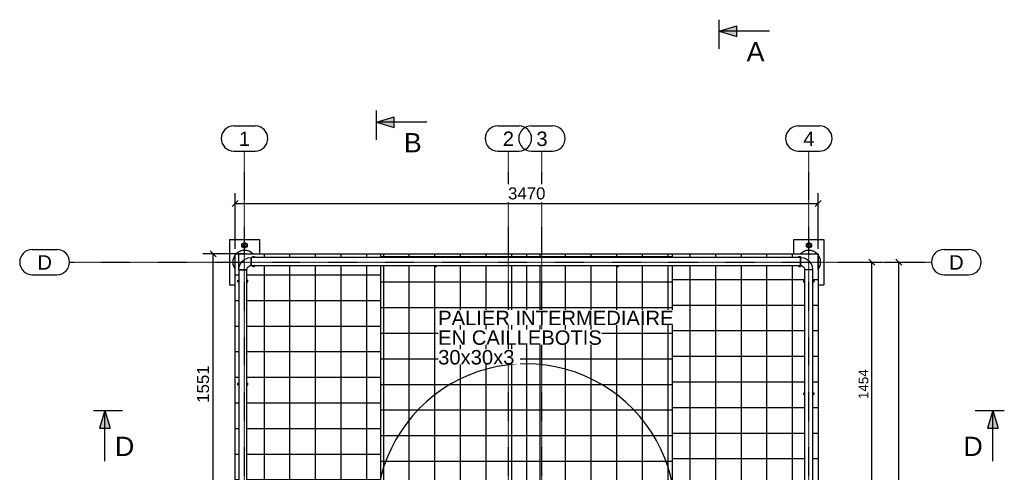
# Model space of a CAD drawing. Header units: millimetres. Extents: x 25 to 224619, y 20 to 11454.
# Tile 105 of 105: x 218649 to 224511, y 8759 to 11454. Entities that reach past the tile are written whole.
import ezdxf

# ---------------------------------------------------------------- set-up
doc = ezdxf.new("R2010")
doc.units = ezdxf.units.MM
doc.linetypes.add('DXK_LINE_DOT3', pattern=[5.9187, 2.979, -0.9799, 0.9799, -0.9799])
for name, color, linetype in [('ACIER_VISIBLE', 7, 'Continuous'), ('COTATIONS', 7, 'Continuous'), ('MAILLAGE', 7, 'Continuous'), ('OBJETS_GRAPHIQUES', 7, 'Continuous'), ('TEXTE', 7, 'Continuous')]:
    doc.layers.add(name, color=color, linetype=linetype)
doc.styles.add('Arial', font='arial.ttf', dxfattribs={"height": 0.2})
pattern_1 = [(0, (222204.39, 10044.73), (0, 152.4), []), (90, (222204.39, 10044.73), (-152.4, 9e-15), [])]
pattern_2 = [(0, (219953.56, 8562.93), (0, 152.4), []), (90, (219953.56, 8562.93), (-152.4, 9e-15), [])]
pattern_3 = [(0, (221121.04, 10044.73), (0, 152.4), []), (90, (221121.04, 10044.73), (-152.4, 9e-15), [])]
pattern_4 = [(0, (223402.71, 10059.73), (0, 152.4), []), (90, (223402.71, 10059.73), (-152.4, 9e-15), [])]

# ---------------------------------------------------------------- blocks, each defined once
blk = doc.blocks.new('GridLine-1649644-8021 - 1198')
at = {"layer": 'MAILLAGE', "color": 7, "linetype": 'Continuous'}
for p, q in [((221695.3, 10822), (221822.1, 10822)), ((221695.3, 10672), (221822.1, 10672))]:
    blk.add_line(p, q, dxfattribs=at)
at = {"layer": 'MAILLAGE', "color": 7, "linetype": 'DXK_LINE_DOT3'}
blk.add_line((221758.7, 1818.1), (221758.7, 10672), dxfattribs=at)
at = {"layer": 'MAILLAGE', "color": 7, "linetype": 'Continuous'}
for centre, start, end in [((221695.3, 10747), 90, 270), ((221822.1, 10747), 270, 90)]:
    blk.add_arc(centre, 75, start, end, dxfattribs=at)
at = {"layer": 'MAILLAGE', "color": 7, "linetype": 'Continuous', "style": 'Arial'}
blk.add_text('3', height=86, dxfattribs=at).set_placement((221725.3, 10702))
blk = doc.blocks.new('GridLine-1649644-8022 - 1198')
at = {"layer": 'MAILLAGE', "color": 7, "linetype": 'Continuous'}
for p, q in [((223284.4, 10822), (223411.1, 10822)), ((223284.4, 10672), (223411.1, 10672))]:
    blk.add_line(p, q, dxfattribs=at)
at = {"layer": 'MAILLAGE', "color": 7, "linetype": 'DXK_LINE_DOT3'}
blk.add_line((223347.7, 1818.1), (223347.7, 10672), dxfattribs=at)
at = {"layer": 'MAILLAGE', "color": 7, "linetype": 'Continuous'}
for centre, start, end in [((223284.4, 10747), 90, 270), ((223411.1, 10747), 270, 90)]:
    blk.add_arc(centre, 75, start, end, dxfattribs=at)
at = {"layer": 'MAILLAGE', "color": 7, "linetype": 'Continuous', "style": 'Arial'}
blk.add_text('4', height=86, dxfattribs=at).set_placement((223314.4, 10702))
blk = doc.blocks.new('GridLine-1649644-35263 - 1198')
at = {"layer": 'MAILLAGE', "color": 7, "linetype": 'Continuous'}
for p, q in [((218724.3, 10085.7), (218870.9, 10085.7)), ((224152.3, 10085.7), (224298.9, 10085.7)), ((218724.3, 9935.7), (218870.9, 9935.7)), ((224152.3, 9935.7), (224298.9, 9935.7))]:
    blk.add_line(p, q, dxfattribs=at)
at = {"layer": 'MAILLAGE', "color": 7, "linetype": 'DXK_LINE_DOT3'}
blk.add_line((218945.9, 10010.7), (224077.3, 10010.7), dxfattribs=at)
at = {"layer": 'MAILLAGE', "color": 7, "linetype": 'Continuous'}
for centre, start, end in [((218724.3, 10010.7), 90, 270), ((218870.9, 10010.7), 270, 90), ((224152.3, 10010.7), 90, 270), ((224298.9, 10010.7), 270, 90)]:
    blk.add_arc(centre, 75, start, end, dxfattribs=at)
at = {"layer": 'MAILLAGE', "color": 7, "linetype": 'Continuous', "style": 'Arial'}
for p in [(218754.3, 9965.7), (224182.3, 9965.7)]:
    blk.add_text('D', height=86, dxfattribs=at).set_placement(p)
blk = doc.blocks.new('GridLine-1649644-8019 - 1198')
at = {"layer": 'MAILLAGE', "color": 7, "linetype": 'Continuous'}
for p, q in [((219924.3, 10822), (220051.1, 10822)), ((219924.3, 10672), (220051.1, 10672))]:
    blk.add_line(p, q, dxfattribs=at)
at = {"layer": 'MAILLAGE', "color": 7, "linetype": 'DXK_LINE_DOT3'}
blk.add_line((219987.7, 1818.1), (219987.7, 10672), dxfattribs=at)
at = {"layer": 'MAILLAGE', "color": 7, "linetype": 'Continuous'}
for centre, start, end in [((219924.3, 10747), 90, 270), ((220051.1, 10747), 270, 90)]:
    blk.add_arc(centre, 75, start, end, dxfattribs=at)
at = {"layer": 'MAILLAGE', "color": 7, "linetype": 'Continuous', "style": 'Arial'}
blk.add_text('1', height=86, dxfattribs=at).set_placement((219954.3, 10702))
blk = doc.blocks.new('GridLine-1649644-8020 - 1198')
at = {"layer": 'MAILLAGE', "color": 7, "linetype": 'Continuous'}
for p, q in [((221495.3, 10822), (221622.1, 10822)), ((221495.3, 10672), (221622.1, 10672))]:
    blk.add_line(p, q, dxfattribs=at)
at = {"layer": 'MAILLAGE', "color": 7, "linetype": 'DXK_LINE_DOT3'}
blk.add_line((221558.7, 1818.1), (221558.7, 10672), dxfattribs=at)
at = {"layer": 'MAILLAGE', "color": 7, "linetype": 'Continuous'}
for centre, start, end in [((221495.3, 10747), 90, 270), ((221622.1, 10747), 270, 90)]:
    blk.add_arc(centre, 75, start, end, dxfattribs=at)
at = {"layer": 'MAILLAGE', "color": 7, "linetype": 'Continuous', "style": 'Arial'}
blk.add_text('2', height=86, dxfattribs=at).set_placement((221525.3, 10702))
blk = doc.blocks.new('Part-1649644-8000 - 1198')
at = {"layer": 'ACIER_VISIBLE', "color": 136, "linetype": 'Continuous'}
for p, q in [((223371.9, 9964.7), (223323.6, 9964.7)), ((223323.6, 8657.5), (223323.6, 9964.7)), ((223371.9, 8657.5), (223371.9, 9964.7)), ((223323.6, 8657.5), (223371.9, 8657.5))]:
    blk.add_line(p, q, dxfattribs=at)
blk = doc.blocks.new('Part-1649644-7987 - 1198')
at = {"layer": 'ACIER_VISIBLE', "color": 136, "linetype": 'Continuous'}
for p, q in [((219975.3, 10017.2), (219990.6, 10028.9)), ((219990.6, 10028.9), (220008.5, 10036.4)), ((220008.5, 10036.4), (220027.7, 10038.9)), ((220027.7, 10035.6), (220027.7, 10038.9)), ((220027.7, 10026.8), (220027.7, 10035.6)), ((220027.7, 10002.7), (220027.7, 10026.8)), ((219953.6, 9964.7), (219956.1, 9983.9)), ((219956.1, 9983.9), (219963.5, 10001.8)), ((219963.5, 10001.8), (219975.3, 10017.2)), ((220001.9, 9964.7), (220002.7, 9971.4)), ((220002.7, 9971.4), (220005.3, 9977.7)), ((220005.3, 9977.7), (220009.4, 9983)), ((220009.4, 9983), (220014.8, 9987.1)), ((220014.8, 9987.1), (220021, 9989.7)), ((220021, 9989.7), (220027.7, 9990.6)), ((220027.7, 9993.8), (220027.7, 10002.7)), ((220027.7, 9990.6), (220027.7, 9993.8)), ((219953.6, 9964.7), (220001.9, 9964.7))]:
    blk.add_line(p, q, dxfattribs=at)
blk = doc.blocks.new('Part-1649644-6997 - 1198')
at = {"linetype": 'Continuous'}
h = blk.add_hatch(dxfattribs=at)
h.set_pattern_fill('', color=8, style=0, pattern_type=0)
h.set_pattern_definition(pattern_1)
h.paths.add_polyline_path([(222204.4, 10038.9), (222204.4, 10044.7), (222214.4, 10044.7), (222214.4, 10038.9), (222535.2, 10038.9), (222535.2, 10059.7), (221667.7, 10059.7), (221667.7, 10038.9)])
h = blk.add_hatch(dxfattribs=at)
h.set_pattern_fill('', color=8, style=0, pattern_type=0)
h.set_pattern_definition(pattern_1)
h.paths.add_polyline_path([(222535.2, 8509.7), (222535.2, 9990.6), (222214.4, 9990.6), (222214.4, 9984.7), (222204.4, 9984.7), (222204.4, 9990.6), (221667.7, 9990.6), (221667.7, 8532.1), (221781.9, 8532.1), (221781.9, 8509.7)])
at = {"layer": 'ACIER_VISIBLE', "color": 136, "linetype": 'Continuous'}
for p, q in [((221667.7, 10038.9), (221667.7, 10059.7)), ((221667.7, 10059.7), (222535.2, 10059.7)), ((222535.2, 10038.9), (222535.2, 10059.7)), ((221667.7, 8532.1), (221667.7, 9990.6)), ((222535.2, 8509.7), (222535.2, 9990.6)), ((221781.9, 8509.7), (222535.2, 8509.7))]:
    blk.add_line(p, q, dxfattribs=at)
blk = doc.blocks.new('Part-1649644-7963 - 1198')
at = {"layer": 'ACIER_VISIBLE', "color": 136, "linetype": 'Continuous'}
for p, q in [((220001.9, 9964.7), (219953.6, 9964.7)), ((219953.6, 9964.7), (219953.6, 8287.8)), ((220001.9, 8287.8), (220001.9, 9964.7)), ((219953.6, 8287.8), (220001.9, 8287.8))]:
    blk.add_line(p, q, dxfattribs=at)
blk = doc.blocks.new('Part-1649644-4022 - 1198')
at = {"layer": 'ACIER_VISIBLE', "color": 136, "linetype": 'Continuous'}
for start, end in [(123.43337, 129.59123), (106.66876, 111.98423), (68.01577, 73.33124), (50.40877, 56.56663), (33.43337, 37.73768), (16.66876, 21.98423), (322.26232, 326.56663), (338.01577, 343.33124)]:
    blk.add_arc((223347.7, 10010.5), 69.8, start, end, dxfattribs=at)
blk = doc.blocks.new('Part-1649644-4023 - 1198')
at = {"layer": 'ACIER_VISIBLE', "color": 136, "linetype": 'Continuous'}
for start, end in [(158.01577, 163.33124), (142.25076, 146.56663), (123.43337, 129.59123), (106.66876, 111.98423), (68.01577, 73.33124), (50.40877, 56.56663), (196.66876, 201.98423), (213.43337, 217.74924)]:
    blk.add_arc((219987.7, 10010.5), 69.8, start, end, dxfattribs=at)
blk = doc.blocks.new('Part-1649644-4027 - 1198')
at = {"layer": 'ACIER_VISIBLE', "color": 136, "linetype": 'Continuous'}
blk.add_line((223402.7, 9967.5), (223402.7, 9969.7), dxfattribs=at)
blk = doc.blocks.new('Part-1649644-6988 - 1198')
at = {"layer": 'ACIER_VISIBLE', "color": 136, "linetype": 'Continuous'}
for p, q in [((219897.9, 10145.5), (219897.9, 9875.5)), ((219897.9, 10145.5), (220077.6, 10145.5)), ((220077.6, 10145.5), (220077.6, 10059.7)), ((219897.9, 9875.5), (219932.7, 9875.5))]:
    blk.add_line(p, q, dxfattribs=at)
blk = doc.blocks.new('Part-1649644-4279 - 1198')
at = {"layer": 'ACIER_VISIBLE', "color": 136, "linetype": 'Continuous'}
for start, end in [(44.83448, 135.16552), (322.57931, 37.42069)]:
    blk.add_arc((223347.7, 10010.5), 69.9, start, end, dxfattribs=at)
blk = doc.blocks.new('Part-1649644-4283 - 1198')
at = {"layer": 'ACIER_VISIBLE', "color": 136, "linetype": 'Continuous'}
for start, end in [(142.57931, 217.42069), (44.83448, 135.16552)]:
    blk.add_arc((219987.7, 10010.5), 69.9, start, end, dxfattribs=at)
blk = doc.blocks.new('Part-1649644-6974 - 1198')
at = {"color": 136, "linetype": 'Continuous'}
for start, end in [(90, 270), (270, 90)]:
    blk.add_arc((223347.7, 10110.5), 10, start, end, dxfattribs=at)
blk = doc.blocks.new('Part-1649644-8012 - 1198')
at = {"layer": 'ACIER_VISIBLE', "color": 136, "linetype": 'Continuous'}
for p, q in [((223297.7, 10038.9), (223297.7, 10035.6)), ((223297.7, 10038.9), (223316.9, 10036.4)), ((223297.7, 10035.6), (223297.7, 10026.8)), ((223297.7, 10026.8), (223297.7, 10002.7)), ((223316.9, 10036.4), (223334.8, 10028.9)), ((223334.8, 10028.9), (223350.2, 10017.2)), ((223297.7, 10002.7), (223297.7, 9993.8)), ((223297.7, 9993.8), (223297.7, 9990.6)), ((223297.7, 9990.6), (223304.4, 9989.7)), ((223304.4, 9989.7), (223310.6, 9987.1)), ((223310.6, 9987.1), (223316, 9983)), ((223320.1, 9977.7), (223316, 9983)), ((223322.7, 9971.4), (223320.1, 9977.7)), ((223323.6, 9964.7), (223322.7, 9971.4)), ((223361.9, 10001.8), (223350.2, 10017.2)), ((223369.3, 9983.9), (223361.9, 10001.8)), ((223371.9, 9964.7), (223369.3, 9983.9)), ((223371.9, 9964.7), (223323.6, 9964.7))]:
    blk.add_line(p, q, dxfattribs=at)
blk = doc.blocks.new('Part-1649644-7865 - 1198')
at = {"layer": 'ACIER_VISIBLE', "color": 136, "linetype": 'Continuous'}
for p, q in [((222204.4, 10038.9), (222204.4, 10044.7)), ((222204.4, 10044.7), (222214.4, 10044.7)), ((222214.4, 10044.7), (222214.4, 10038.9)), ((222204.4, 9984.7), (222204.4, 9990.6)), ((222204.4, 9984.7), (222214.4, 9984.7)), ((222214.4, 9984.7), (222214.4, 9990.6))]:
    blk.add_line(p, q, dxfattribs=at)
blk = doc.blocks.new('Part-1649644-7867 - 1198')
at = {"layer": 'ACIER_VISIBLE', "color": 136, "linetype": 'Continuous'}
for p, q in [((220037.7, 10038.9), (220037.7, 10044.7)), ((220037.7, 10044.7), (220047.7, 10044.7)), ((220047.7, 10044.7), (220047.7, 10038.9)), ((220037.7, 9984.7), (220037.7, 9990.6)), ((220037.7, 9984.7), (220047.7, 9984.7)), ((220047.7, 9984.7), (220047.7, 9990.6))]:
    blk.add_line(p, q, dxfattribs=at)
blk = doc.blocks.new('Part-1649644-6972 - 1198')
at = {"layer": 'ACIER_VISIBLE', "color": 136, "linetype": 'Continuous'}
for p, q in [((223257.9, 10059.7), (223257.9, 10145.5)), ((223257.9, 10145.5), (223437.6, 10145.5)), ((223437.6, 10145.5), (223437.6, 9875.5)), ((223402.7, 9875.5), (223437.6, 9875.5))]:
    blk.add_line(p, q, dxfattribs=at)
blk = doc.blocks.new('Part-1649644-6975 - 1198')
at = {"layer": 'ACIER_VISIBLE', "color": 136, "linetype": 'Continuous'}
for p, q in [((223332.7, 10119.2), (223347.7, 10127.8)), ((223332.7, 10101.8), (223332.7, 10119.2)), ((223347.7, 10093.2), (223332.7, 10101.8)), ((223347.7, 10127.8), (223362.7, 10119.2)), ((223362.7, 10101.8), (223347.7, 10093.2)), ((223362.7, 10119.2), (223362.7, 10101.8))]:
    blk.add_line(p, q, dxfattribs=at)
blk = doc.blocks.new('Part-1649644-6990 - 1198')
at = {"color": 136, "linetype": 'Continuous'}
for start, end in [(90, 270), (270, 90)]:
    blk.add_arc((219987.7, 10110.5), 10, start, end, dxfattribs=at)
blk = doc.blocks.new('Part-1649644-6991 - 1198')
at = {"layer": 'ACIER_VISIBLE', "color": 136, "linetype": 'Continuous'}
for p, q in [((219972.7, 10119.2), (219987.7, 10127.8)), ((219972.7, 10101.8), (219972.7, 10119.2)), ((219987.7, 10093.2), (219972.7, 10101.8)), ((219987.7, 10127.8), (220002.7, 10119.2)), ((220002.7, 10101.8), (219987.7, 10093.2)), ((220002.7, 10119.2), (220002.7, 10101.8))]:
    blk.add_line(p, q, dxfattribs=at)
blk = doc.blocks.new('Part-1649644-6995 - 1198')
at = {"linetype": 'Continuous'}
h = blk.add_hatch(dxfattribs=at)
h.set_pattern_fill('', color=8, style=0, pattern_type=0)
h.set_pattern_definition(pattern_2)
h.paths.add_polyline_path([(219953.6, 8509.7), (219953.6, 8562.9), (219947.7, 8562.9), (219947.7, 8572.9), (219953.6, 8572.9), (219953.6, 9279.7), (219947.7, 9279.7), (219947.7, 9289.7), (219953.6, 9289.7), (219953.6, 9892.9), (219947.7, 9892.9), (219947.7, 9902.9), (219953.6, 9902.9), (219953.6, 9964.7), (219956.1, 9983.9), (219963.5, 10001.8), (219975.3, 10017.2), (219990.6, 10028.9), (220008.5, 10036.3), (220027.7, 10038.9), (220037.7, 10038.9), (220037.7, 10044.7), (220047.7, 10044.7), (220047.7, 10038.9), (220800.2, 10038.9), (220800.2, 10059.7), (219932.7, 10059.7), (219932.7, 8509.7)])
h = blk.add_hatch(dxfattribs=at)
h.set_pattern_fill('', color=8, style=0, pattern_type=0)
h.set_pattern_definition(pattern_2)
h.paths.add_polyline_path([(219976.4, 9978.5), (219972.8, 9979.4), (219970.4, 9980.1)])
h = blk.add_hatch(dxfattribs=at)
h.set_pattern_fill('', color=8, style=0, pattern_type=0)
h.set_pattern_definition(pattern_2)
h.paths.add_polyline_path([(220800.2, 8509.7), (220800.2, 9990.6), (220047.7, 9990.6), (220047.7, 9984.7), (220037.7, 9984.7), (220037.7, 9990.6), (220027.7, 9990.6), (220021, 9989.7), (220014.8, 9987.1), (220009.4, 9983), (220005.3, 9977.7), (220002.7, 9971.4), (220001.9, 9964.7), (220001.9, 9902.9), (220007.7, 9902.9), (220007.7, 9892.9), (220001.9, 9892.9), (220001.9, 9289.7), (220007.7, 9289.7), (220007.7, 9279.7), (220001.9, 9279.7), (220001.9, 8572.9), (220007.7, 8572.9), (220007.7, 8562.9), (220001.9, 8562.9), (220001.9, 8509.7)])
at = {"layer": 'ACIER_VISIBLE', "color": 136, "linetype": 'Continuous'}
for p, q in [((219932.7, 8509.7), (219932.7, 10059.7)), ((219932.7, 10059.7), (220800.2, 10059.7)), ((220800.2, 10038.9), (220800.2, 10059.7)), ((220800.2, 8509.7), (220800.2, 9990.6)), ((219932.7, 8509.7), (219953.6, 8509.7)), ((220001.9, 8509.7), (220800.2, 8509.7))]:
    blk.add_line(p, q, dxfattribs=at)
blk = doc.blocks.new('Part-1649644-6996 - 1198')
at = {"linetype": 'Continuous'}
h = blk.add_hatch(dxfattribs=at)
h.set_pattern_fill('', color=8, style=0, pattern_type=0)
h.set_pattern_definition(pattern_3)
h.paths.add_polyline_path([(221121, 10038.9), (221121, 10044.7), (221131, 10044.7), (221131, 10038.9), (221667.7, 10038.9), (221667.7, 10059.7), (220800.2, 10059.7), (220800.2, 10038.9)])
h = blk.add_hatch(dxfattribs=at)
h.set_pattern_fill('', color=8, style=0, pattern_type=0)
h.set_pattern_definition(pattern_3)
h.paths.add_polyline_path([(221543.6, 8509.7), (221543.6, 8532.1), (221667.7, 8532.1), (221667.7, 9990.6), (221131, 9990.6), (221131, 9984.7), (221121, 9984.7), (221121, 9990.6), (220800.2, 9990.6), (220800.2, 8509.7)])
at = {"layer": 'ACIER_VISIBLE', "color": 136, "linetype": 'Continuous'}
for p, q in [((220800.2, 10038.9), (220800.2, 10059.7)), ((220800.2, 10059.7), (221667.7, 10059.7)), ((221667.7, 10038.9), (221667.7, 10059.7)), ((220800.2, 8509.7), (220800.2, 9990.6)), ((221667.7, 8532.1), (221667.7, 9990.6)), ((221543.6, 8509.7), (220800.2, 8509.7))]:
    blk.add_line(p, q, dxfattribs=at)
blk = doc.blocks.new('Part-1649644-6998 - 1198')
at = {"linetype": 'Continuous'}
h = blk.add_hatch(dxfattribs=at)
h.set_pattern_fill('', color=8, style=0, pattern_type=0)
h.set_pattern_definition(pattern_4)
h.paths.add_polyline_path([(223402.7, 8509.7), (223402.7, 10059.7), (222535.2, 10059.7), (222535.2, 10038.9), (223287.7, 10038.9), (223287.7, 10044.7), (223297.7, 10044.7), (223297.7, 10038.9), (223316.9, 10036.3), (223334.8, 10028.9), (223350.2, 10017.2), (223361.9, 10001.8), (223369.3, 9983.9), (223371.9, 9964.7), (223371.9, 9901.7), (223377.7, 9901.7), (223377.7, 9891.7), (223371.9, 9891.7), (223371.9, 9233.2), (223377.7, 9233.2), (223377.7, 9223.2), (223371.9, 9223.2), (223371.9, 8657.5), (223371.9, 8653.4), (223371.9, 8649.3), (223371.9, 8645.2), (223371.9, 8609.9), (223377.7, 8609.9), (223377.7, 8509.7)])
h = blk.add_hatch(dxfattribs=at)
h.set_pattern_fill('', color=8, style=0, pattern_type=0)
h.set_pattern_definition(pattern_4)
h.paths.add_polyline_path([(223317.7, 8509.7), (223317.7, 8609.9), (223323.6, 8609.9), (223323.6, 8645.2), (223323.6, 8649.3), (223323.6, 8653.4), (223323.6, 8657.5), (223325.6, 8657.5), (223328.5, 8657.5), (223334.3, 8657.5), (223323.6, 8657.5), (223323.6, 9223.2), (223317.7, 9223.2), (223317.7, 9233.2), (223323.6, 9233.2), (223323.6, 9891.7), (223317.7, 9891.7), (223317.7, 9901.7), (223323.6, 9901.7), (223323.6, 9964.7), (223322.7, 9971.4), (223320.1, 9977.7), (223316, 9983), (223310.6, 9987.1), (223304.4, 9989.7), (223297.7, 9990.6), (223297.7, 9984.7), (223287.7, 9984.7), (223287.7, 9990.6), (222535.2, 9990.6), (222535.2, 8509.7)])
at = {"layer": 'ACIER_VISIBLE', "color": 136, "linetype": 'Continuous'}
for p, q in [((222535.2, 10038.9), (222535.2, 10059.7)), ((222535.2, 10059.7), (223402.7, 10059.7)), ((223402.7, 10059.7), (223402.7, 8509.7)), ((222535.2, 8509.7), (222535.2, 9990.6)), ((222535.2, 8509.7), (223317.7, 8509.7)), ((223377.7, 8509.7), (223402.7, 8509.7))]:
    blk.add_line(p, q, dxfattribs=at)
blk = doc.blocks.new('Part-1649644-7881 - 1198')
at = {"layer": 'ACIER_VISIBLE', "color": 136, "linetype": 'Continuous'}
for p, q in [((219947.7, 9279.7), (219947.7, 9289.7)), ((219947.7, 9289.7), (219953.6, 9289.7)), ((219947.7, 9279.7), (219953.6, 9279.7)), ((220001.9, 9289.7), (220007.7, 9289.7)), ((220001.9, 9279.7), (220007.7, 9279.7)), ((220007.7, 9279.7), (220007.7, 9289.7))]:
    blk.add_line(p, q, dxfattribs=at)
blk = doc.blocks.new('Part-1649644-19646 - 1198')
at = {"layer": 'ACIER_VISIBLE', "color": 136, "linetype": 'Continuous'}
blk.add_line((223402.7, 9969.7), (223402.7, 10059.7), dxfattribs=at)
blk = doc.blocks.new('Part-1649644-7864 - 1198')
at = {"layer": 'ACIER_VISIBLE', "color": 136, "linetype": 'Continuous'}
for p, q in [((223287.7, 10038.9), (223287.7, 10044.7)), ((223287.7, 10044.7), (223297.7, 10044.7)), ((223297.7, 10044.7), (223297.7, 10038.9)), ((223287.7, 9984.7), (223287.7, 9990.6)), ((223287.7, 9984.7), (223297.7, 9984.7)), ((223297.7, 9984.7), (223297.7, 9990.6))]:
    blk.add_line(p, q, dxfattribs=at)
blk = doc.blocks.new('Part-1649644-7866 - 1198')
at = {"layer": 'ACIER_VISIBLE', "color": 136, "linetype": 'Continuous'}
for p, q in [((221121, 10038.9), (221121, 10044.7)), ((221121, 10044.7), (221131, 10044.7)), ((221131, 10044.7), (221131, 10038.9)), ((221121, 9984.7), (221121, 9990.6)), ((221121, 9984.7), (221131, 9984.7)), ((221131, 9984.7), (221131, 9990.6))]:
    blk.add_line(p, q, dxfattribs=at)
blk = doc.blocks.new('Part-1649644-7882 - 1198')
at = {"layer": 'ACIER_VISIBLE', "color": 136, "linetype": 'Continuous'}
for p, q in [((219947.7, 9892.9), (219947.7, 9902.9)), ((219947.7, 9902.9), (219953.6, 9902.9)), ((219947.7, 9892.9), (219953.6, 9892.9)), ((220001.9, 9902.9), (220007.7, 9902.9)), ((220001.9, 9892.9), (220007.7, 9892.9)), ((220007.7, 9892.9), (220007.7, 9902.9))]:
    blk.add_line(p, q, dxfattribs=at)
blk = doc.blocks.new('Part-1649644-7945 - 1198')
at = {"layer": 'ACIER_VISIBLE', "color": 136, "linetype": 'Continuous'}
for p, q in [((220027.7, 10038.9), (220027.7, 9990.6)), ((223297.7, 10038.9), (220027.7, 10038.9)), ((223297.7, 9990.6), (223297.7, 10038.9)), ((220027.7, 9990.6), (223297.7, 9990.6))]:
    blk.add_line(p, q, dxfattribs=at)
blk = doc.blocks.new('Part-1649644-7989 - 1198')
at = {"layer": 'ACIER_VISIBLE', "color": 136, "linetype": 'Continuous'}
for p, q in [((223317.7, 9223.2), (223317.7, 9233.2)), ((223317.7, 9233.2), (223323.6, 9233.2)), ((223317.7, 9223.2), (223323.6, 9223.2)), ((223371.9, 9233.2), (223377.7, 9233.2)), ((223377.7, 9223.2), (223371.9, 9223.2)), ((223377.7, 9233.2), (223377.7, 9223.2))]:
    blk.add_line(p, q, dxfattribs=at)
blk = doc.blocks.new('Part-1649644-7990 - 1198')
at = {"layer": 'ACIER_VISIBLE', "color": 136, "linetype": 'Continuous'}
for p, q in [((223317.7, 9891.7), (223317.7, 9901.7)), ((223317.7, 9901.7), (223323.6, 9901.7)), ((223317.7, 9891.7), (223323.6, 9891.7)), ((223371.9, 9901.7), (223377.7, 9901.7)), ((223377.7, 9891.7), (223371.9, 9891.7)), ((223377.7, 9901.7), (223377.7, 9891.7))]:
    blk.add_line(p, q, dxfattribs=at)
blk = doc.blocks.new('Arc-1649644-22030 - 1198')
at = {"layer": 'OBJETS_GRAPHIQUES', "color": 96, "linetype": 'Continuous'}
blk.add_arc((221662.8, 8514.9), 890.1, 358.87633, 180.66611, dxfattribs=at)
blk = doc.blocks.new('StraightDimension-1649644-27864 - 1198')
at = {"layer": 'COTATIONS', "color": 7, "linetype": 'Continuous'}
for p, q in [((219992.7, 10059.7), (219738.8, 10059.7)), ((219818.3, 10041.7), (219782.3, 10077.7)), ((219800.3, 8508.7), (219800.3, 10059.7)), ((219992.7, 8508.7), (219738.8, 8508.7)), ((219782.3, 8526.7), (219818.3, 8490.7))]:
    blk.add_line(p, q, dxfattribs=at)
at = {"color": 0}
blk.add_wipeout([(219791.3, 9410.4), (219686.3, 9410.4), (219686.3, 9158), (219791.3, 9158)], dxfattribs=at).dxf.layer = 'COTATIONS'
at = {"layer": 'COTATIONS', "color": 7, "style": 'Arial'}
blk.add_text('1551', height=71.63, rotation=90.00021, dxfattribs=at).set_placement((219776.3, 9173))
blk = doc.blocks.new('StraightDimension-1649644-36867 - 1198')
at = {"layer": 'COTATIONS', "color": 7, "linetype": 'Continuous'}
for p, q in [((223901.8, 9992.7), (223865.8, 10028.7)), ((223793.8, 10010.7), (223943.8, 10010.7)), ((223883.8, 2879.6), (223883.8, 10010.7)), ((223793.8, 2879.6), (223943.8, 2879.6)), ((223865.8, 2897.6), (223901.8, 2861.6))]:
    blk.add_line(p, q, dxfattribs=at)
at = {"color": 0}
blk.add_wipeout([(223874.8, 6546.1), (223790.8, 6546.1), (223790.8, 6344.2), (223874.8, 6344.2)], dxfattribs=at).dxf.layer = 'COTATIONS'
at = {"layer": 'COTATIONS', "color": 7, "style": 'Arial'}
blk.add_text('7131', height=57.3, rotation=90.00021, dxfattribs=at).set_placement((223862.8, 6356.2))
blk = doc.blocks.new('StraightDimension-1649644-36861 - 1198')
at = {"layer": 'COTATIONS', "color": 7, "linetype": 'Continuous'}
for p, q in [((223740.2, 9992.7), (223704.2, 10028.7)), ((223632.2, 10010.7), (223782.2, 10010.7)), ((223722.2, 8556.9), (223722.2, 10010.7)), ((223704.2, 8574.9), (223740.2, 8538.9)), ((223632.2, 8556.9), (223782.2, 8556.9))]:
    blk.add_line(p, q, dxfattribs=at)
at = {"color": 0}
blk.add_wipeout([(223713.2, 9384.7), (223629.2, 9384.7), (223629.2, 9182.8), (223713.2, 9182.8)], dxfattribs=at).dxf.layer = 'COTATIONS'
at = {"layer": 'COTATIONS', "color": 7, "style": 'Arial'}
blk.add_text('1454', height=57.3, rotation=90.00021, dxfattribs=at).set_placement((223701.2, 9194.8))
blk = doc.blocks.new('StraightDimension-1649644-27909 - 1198')
at = {"layer": 'COTATIONS', "color": 7, "linetype": 'Continuous'}
for p, q in [((219950.7, 10378.1), (219914.7, 10342.1)), ((219932.7, 10089.7), (219932.7, 10421.6)), ((223384.7, 10342.1), (223420.7, 10378.1)), ((223402.7, 10089.7), (223402.7, 10421.6)), ((219932.7, 10360.1), (223402.7, 10360.1))]:
    blk.add_line(p, q, dxfattribs=at)
at = {"color": 0}
blk.add_wipeout([(221793.9, 10369.1), (221793.9, 10474.1), (221541.5, 10474.1), (221541.5, 10369.1)], dxfattribs=at).dxf.layer = 'COTATIONS'
at = {"layer": 'COTATIONS', "color": 7, "style": 'Arial'}
blk.add_text('3470', height=71.63, dxfattribs=at).set_placement((221556.5, 10384.1))
blk = doc.blocks.new('SectionMark-1649644-21067 - 1198')
at = {"linetype": 'Continuous'}
blk.add_hatch(color=6, dxfattribs=at).paths.add_polyline_path([(220877.7, 10875.9), (220877.7, 10812.9), (220772.7, 10844.4)])
at = {"color": 6, "linetype": 'Continuous'}
for p, q in [((220772.7, 10739.4), (220772.7, 10912.7)), ((220772.7, 10844.4), (220877.7, 10875.9)), ((220877.7, 10812.9), (220877.7, 10875.9)), ((221072.7, 10844.4), (220772.7, 10844.4)), ((220772.7, 10844.4), (220877.7, 10812.9)), ((221072.7, 10844.4), (221072.7, 10844.4))]:
    blk.add_line(p, q, dxfattribs=at)
at = {"color": 0, "linetype": 'Continuous'}
blk.add_wipeout([(221042.7, 10664.4), (221042.7, 10784.4), (220936.1, 10784.4), (220936.1, 10664.4)], dxfattribs=at)
at = {"color": 6, "linetype": 'Continuous', "style": 'Arial'}
blk.add_text('B', height=114.6, dxfattribs=at).set_placement((220936.1, 10664.4))
blk = doc.blocks.new('SectionMark-1649644-21812 - 1198')
at = {"linetype": 'Continuous'}
for points in [[(219187.6, 9021.3), (219124.6, 9021.3), (219156.1, 9126.3)], [(224474.4, 9021.3), (224411.4, 9021.3), (224442.9, 9126.3)]]:
    blk.add_hatch(color=6, dxfattribs=at).paths.add_polyline_path(points)
at = {"color": 6, "linetype": 'Continuous'}
for p, q in [((219087.9, 9126.3), (219261.1, 9126.3)), ((219156.1, 9126.3), (219124.6, 9021.3)), ((219156.1, 8826.3), (219156.1, 9126.3)), ((219156.1, 9126.3), (219187.6, 9021.3)), ((224337.9, 9126.3), (224511.1, 9126.3)), ((224442.9, 9126.3), (224411.4, 9021.3)), ((224442.9, 8826.3), (224442.9, 9126.3)), ((224442.9, 9126.3), (224474.4, 9021.3)), ((219124.6, 9021.3), (219187.6, 9021.3)), ((224411.4, 9021.3), (224474.4, 9021.3)), ((219156.1, 8826.3), (219156.1, 8826.3)), ((224442.9, 8826.3), (224442.9, 8826.3))]:
    blk.add_line(p, q, dxfattribs=at)
at = {"color": 0, "linetype": 'Continuous'}
for points in [[(219331.7, 8856.3), (219331.7, 8976.3), (219216.1, 8976.3), (219216.1, 8856.3)], [(224382.9, 8856.3), (224382.9, 8976.3), (224267.3, 8976.3), (224267.3, 8856.3)]]:
    blk.add_wipeout(points, dxfattribs=at)
at = {"color": 6, "linetype": 'Continuous', "style": 'Arial'}
for p in [(219216.1, 8856.3), (224267.3, 8856.3)]:
    blk.add_text('D', height=114.6, dxfattribs=at).set_placement(p)
blk = doc.blocks.new('SectionMark-1649644-20591 - 1198')
at = {"linetype": 'Continuous'}
blk.add_hatch(color=6, dxfattribs=at).paths.add_polyline_path([(222918.5, 11417.4), (222918.5, 11354.4), (222813.5, 11385.9)])
at = {"color": 6, "linetype": 'Continuous'}
for p, q in [((222813.5, 11280.9), (222813.5, 11454.2)), ((222813.5, 11385.9), (222918.5, 11417.4)), ((223113.5, 11385.9), (222813.5, 11385.9)), ((222813.5, 11385.9), (222918.5, 11354.4)), ((222918.5, 11354.4), (222918.5, 11417.4)), ((223113.5, 11385.9), (223113.5, 11385.9))]:
    blk.add_line(p, q, dxfattribs=at)
at = {"color": 0, "linetype": 'Continuous'}
blk.add_wipeout([(223083.5, 11205.9), (223083.5, 11325.9), (222976.8, 11325.9), (222976.8, 11205.9)], dxfattribs=at)
at = {"color": 6, "linetype": 'Continuous', "style": 'Arial'}
blk.add_text('A', height=114.6, dxfattribs=at).set_placement((222976.8, 11205.9))
blk = doc.blocks.new('Text-1649644-22720 - 1198')
at = {"color": 0, "linetype": 'Continuous'}
blk.add_wipeout([(221627.6, 9401.2), (221627.6, 9491.2), (221140.7, 9491.2), (221140.7, 9401.2)], dxfattribs=at).dxf.layer = 'TEXTE'
at = {"layer": 'TEXTE', "color": 7, "linetype": 'Continuous', "style": 'Arial'}
blk.add_text('30x30x3 ', height=85.96, dxfattribs=at).set_placement((221140.7, 9401.2))
at = {"color": 0, "linetype": 'Continuous'}
blk.add_wipeout([(222113.9, 9518.2), (222113.9, 9608.2), (221140.7, 9608.2), (221140.7, 9518.2)], dxfattribs=at).dxf.layer = 'TEXTE'
at = {"layer": 'TEXTE', "color": 7, "linetype": 'Continuous', "style": 'Arial'}
blk.add_text('EN CAILLEBOTIS', height=85.957, dxfattribs=at).set_placement((221140.7, 9518.2))
at = {"color": 0, "linetype": 'Continuous'}
blk.add_wipeout([(222540.4, 9635.2), (222540.4, 9725.2), (221140.7, 9725.2), (221140.7, 9635.2)], dxfattribs=at).dxf.layer = 'TEXTE'
at = {"layer": 'TEXTE', "color": 7, "linetype": 'Continuous', "style": 'Arial'}
blk.add_text('PALIER INTERMEDIAIRE', height=85.957, dxfattribs=at).set_placement((221140.7, 9635.2))

msp = doc.modelspace()

# ---------------------------------------------------------------- block references
for name in ['GridLine-1649644-8019 - 1198', 'GridLine-1649644-8020 - 1198', 'GridLine-1649644-8021 - 1198', 'GridLine-1649644-8022 - 1198', 'Part-1649644-6988 - 1198', 'Part-1649644-6972 - 1198', 'GridLine-1649644-35263 - 1198', 'Part-1649644-6991 - 1198', 'Part-1649644-6990 - 1198', 'Part-1649644-6975 - 1198', 'Part-1649644-6974 - 1198', 'Part-1649644-4283 - 1198', 'Part-1649644-4023 - 1198', 'Part-1649644-6995 - 1198', 'Part-1649644-7987 - 1198', 'Part-1649644-7945 - 1198', 'Part-1649644-7867 - 1198', 'Part-1649644-6996 - 1198', 'Part-1649644-7866 - 1198', 'Part-1649644-6997 - 1198', 'Part-1649644-7865 - 1198', 'Part-1649644-6998 - 1198', 'Part-1649644-7864 - 1198', 'Part-1649644-8012 - 1198', 'Part-1649644-4279 - 1198', 'Part-1649644-4022 - 1198', 'Part-1649644-19646 - 1198', 'Part-1649644-4027 - 1198', 'Part-1649644-7963 - 1198', 'Part-1649644-8000 - 1198', 'Part-1649644-7882 - 1198', 'Part-1649644-7990 - 1198', 'Arc-1649644-22030 - 1198', 'Part-1649644-7881 - 1198', 'Part-1649644-7989 - 1198']:
    msp.add_blockref(name, (0, 0))

# ---------------------------------------------------------------- next in the draw order: block references
for name in ['StraightDimension-1649644-27864 - 1198', 'StraightDimension-1649644-36867 - 1198', 'Text-1649644-22720 - 1198']:
    msp.add_blockref(name, (0, 0))

# ---------------------------------------------------------------- next in the draw order: block references
for name in ['StraightDimension-1649644-27909 - 1198', 'StraightDimension-1649644-36861 - 1198']:
    msp.add_blockref(name, (0, 0))

# ---------------------------------------------------------------- next in the draw order: block references
msp.add_blockref('SectionMark-1649644-21067 - 1198', (0, 0))

# ---------------------------------------------------------------- next in the draw order: block references
msp.add_blockref('SectionMark-1649644-21812 - 1198', (0, 0))

# ---------------------------------------------------------------- next in the draw order: block references
msp.add_blockref('SectionMark-1649644-20591 - 1198', (0, 0))

doc.saveas('drawing.dxf')
